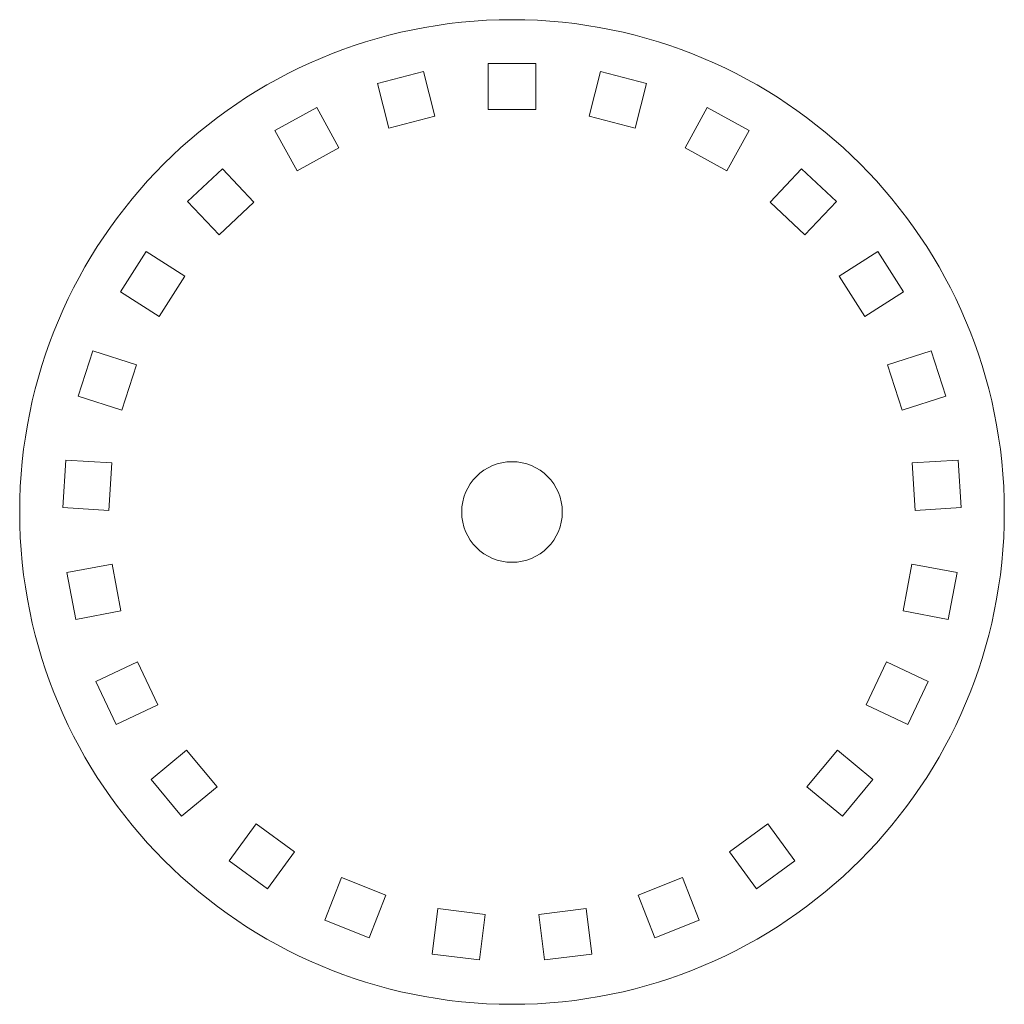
# Model space of a CAD drawing. Header units: inches. Extents: x -1.13 to 1.13, y -1.13 to 1.13.
import ezdxf

# ---------------------------------------------------------------- set-up
doc = ezdxf.new("R2010")
doc.units = ezdxf.units.IN
doc.header["$MEASUREMENT"] = 0

msp = doc.modelspace()

# ---------------------------------------------------------------- linework, layer by layer
at = {"color": 7, "linetype": 'Continuous', "lineweight": 15}
for p, q in [((-0.0545, 1.025), (-0.0545, 0.92)), ((0.0545, 1.025), (-0.0545, 1.025)), ((0.0545, 0.92), (0.0545, 1.025)), ((-0.2021, 1.0064), (-0.3077, 0.9792)), ((-0.176, 0.9047), (-0.2021, 1.0064)), ((0.2021, 1.0064), (0.176, 0.9047)), ((0.3077, 0.9792), (0.2021, 1.0064)), ((-0.3077, 0.9792), (-0.2816, 0.8775)), ((0.2816, 0.8775), (0.3077, 0.9792)), ((-0.446, 0.9245), (-0.5416, 0.872)), ((-0.3955, 0.8325), (-0.446, 0.9245)), ((0.446, 0.9245), (0.3955, 0.8325)), ((0.5416, 0.872), (0.446, 0.9245)), ((-0.2816, 0.8775), (-0.176, 0.9047)), ((-0.0545, 0.92), (0.0545, 0.92)), ((0.176, 0.9047), (0.2816, 0.8775)), ((-0.5416, 0.872), (-0.491, 0.7799)), ((0.491, 0.7799), (0.5416, 0.872)), ((-0.491, 0.7799), (-0.3955, 0.8325)), ((0.3955, 0.8325), (0.491, 0.7799)), ((-0.6619, 0.7845), (-0.7414, 0.7099)), ((-0.5901, 0.708), (-0.6619, 0.7845)), ((0.6619, 0.7845), (0.5901, 0.708)), ((0.7414, 0.7099), (0.6619, 0.7845)), ((-0.7414, 0.7099), (-0.6695, 0.6333)), ((-0.6695, 0.6333), (-0.5901, 0.708)), ((0.5901, 0.708), (0.6695, 0.6333)), ((0.6695, 0.6333), (0.7414, 0.7099)), ((-0.8362, 0.5952), (-0.8946, 0.5032)), ((-0.7476, 0.539), (-0.8362, 0.5952)), ((0.8362, 0.5952), (0.7476, 0.539)), ((0.8946, 0.5032), (0.8362, 0.5952)), ((-0.806, 0.4469), (-0.7476, 0.539)), ((0.7476, 0.539), (0.806, 0.4469)), ((-0.8946, 0.5032), (-0.806, 0.4469)), ((0.806, 0.4469), (0.8946, 0.5032)), ((-0.958, 0.3686), (-0.9917, 0.2649)), ((-0.8581, 0.3361), (-0.958, 0.3686)), ((0.958, 0.3686), (0.8581, 0.3361)), ((0.9917, 0.2649), (0.958, 0.3686)), ((-0.8918, 0.2325), (-0.8581, 0.3361)), ((0.8581, 0.3361), (0.8918, 0.2325)), ((-0.9917, 0.2649), (-0.8918, 0.2325)), ((0.8918, 0.2325), (0.9917, 0.2649)), ((-1.0196, 0.1188), (-1.0264, 0.01)), ((-0.9148, 0.1122), (-1.0196, 0.1188)), ((1.0196, 0.1188), (0.9148, 0.1122)), ((1.0264, 0.01), (1.0196, 0.1188)), ((-0.9216, 0.0034), (-0.9148, 0.1122)), ((0.9148, 0.1122), (0.9216, 0.0034)), ((-1.0264, 0.01), (-0.9216, 0.0034)), ((0.9216, 0.0034), (1.0264, 0.01)), ((-0.9139, -0.1189), (-1.0171, -0.1385)), ((-0.8935, -0.2259), (-0.9139, -0.1189)), ((0.9139, -0.1189), (0.8935, -0.2259)), ((1.0171, -0.1385), (0.9139, -0.1189)), ((-1.0171, -0.1385), (-0.9966, -0.2456)), ((0.9966, -0.2456), (1.0171, -0.1385)), ((-0.9966, -0.2456), (-0.8935, -0.2259)), ((0.8935, -0.2259), (0.9966, -0.2456)), ((-0.8556, -0.3424), (-0.9507, -0.3871)), ((-0.8092, -0.441), (-0.8556, -0.3424)), ((0.8556, -0.3424), (0.8092, -0.441)), ((0.9507, -0.3871), (0.8556, -0.3424)), ((-0.9507, -0.3871), (-0.9042, -0.4857)), ((0.9042, -0.4857), (0.9507, -0.3871)), ((-0.9042, -0.4857), (-0.8092, -0.441)), ((0.8092, -0.441), (0.9042, -0.4857)), ((-0.7436, -0.5444), (-0.8245, -0.6114)), ((-0.6741, -0.6284), (-0.7436, -0.5444)), ((0.7436, -0.5444), (0.6741, -0.6284)), ((0.8245, -0.6114), (0.7436, -0.5444)), ((-0.8245, -0.6114), (-0.755, -0.6954)), ((-0.755, -0.6954), (-0.6741, -0.6284)), ((0.6741, -0.6284), (0.755, -0.6954)), ((0.755, -0.6954), (0.8245, -0.6114)), ((-0.5849, -0.7123), (-0.6466, -0.7972)), ((-0.4967, -0.7763), (-0.5849, -0.7123)), ((0.5849, -0.7123), (0.4967, -0.7763)), ((0.6466, -0.7972), (0.5849, -0.7123)), ((-0.5584, -0.8613), (-0.4967, -0.7763)), ((0.4967, -0.7763), (0.5584, -0.8613)), ((-0.6466, -0.7972), (-0.5584, -0.8613)), ((0.5584, -0.8613), (0.6466, -0.7972)), ((-0.3893, -0.8353), (-0.428, -0.933)), ((-0.288, -0.8755), (-0.3893, -0.8353)), ((0.3893, -0.8353), (0.288, -0.8755)), ((0.428, -0.933), (0.3893, -0.8353)), ((-0.3267, -0.9731), (-0.288, -0.8755)), ((0.288, -0.8755), (0.3267, -0.9731)), ((-0.1694, -0.9059), (-0.1825, -1.0101)), ((-0.0612, -0.9196), (-0.1694, -0.9059)), ((-0.0744, -1.0237), (-0.0612, -0.9196)), ((0.1694, -0.9059), (0.0612, -0.9196)), ((0.0612, -0.9196), (0.0744, -1.0237)), ((0.1825, -1.0101), (0.1694, -0.9059)), ((-0.428, -0.933), (-0.3267, -0.9731)), ((0.3267, -0.9731), (0.428, -0.933)), ((-0.1825, -1.0101), (-0.0744, -1.0237)), ((0.0744, -1.0237), (0.1825, -1.0101))]:
    msp.add_line(p, q, dxfattribs=at)
for radius in [1.125, 0.115]:
    msp.add_circle((0, 0), radius, dxfattribs=at)

doc.saveas('drawing.dxf')
